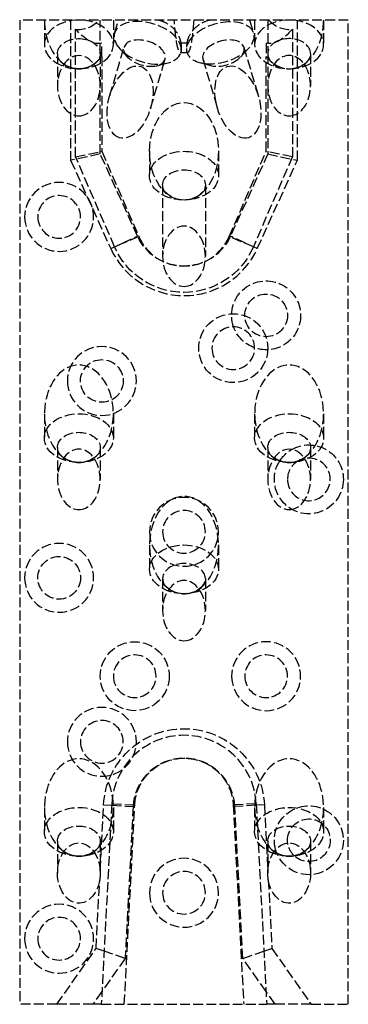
# Model space of a CAD drawing. Header units: millimetres. Extents: x -25 to 25, y -150 to 0.
import ezdxf

# ---------------------------------------------------------------- set-up
doc = ezdxf.new("R2010")
doc.units = ezdxf.units.MM
doc.header["$LTSCALE"] = 10
doc.linetypes.add('ALLCAD_Strich', pattern=[0.2, 0.15, -0.05])
doc.layers.add('BESCH_KONT_sich_schn_ansi_2d', color=40, linetype='Continuous')

msp = doc.modelspace()

# ---------------------------------------------------------------- linework, layer by layer
at = {"layer": 'BESCH_KONT_sich_schn_ansi_2d', "linetype": 'ALLCAD_Strich', "extrusion": (0, 1, -2.220446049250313e-16)}
for p, q in [((-25.00000000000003, 5.684341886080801e-14), (-25.00000000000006, -150)), ((25, -2.842170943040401e-14), (-25.00000000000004, 5.684341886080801e-14)), ((-21.25000000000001, 1.4210854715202e-14), (-21.25000000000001, -3.712310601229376)), ((-10.75000000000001, 2.131628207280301e-14), (-10.75000000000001, -3.712310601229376)), ((-10.56097716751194, -1.976599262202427), (-9.97548179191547, 1.4210854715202e-14)), ((-17.24999999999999, -2.842170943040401e-14), (-17.24999999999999, -21.37610492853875)), ((-16.50000000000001, -20.82842712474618), (-16.50000000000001, -1.39087274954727)), ((-12.74999999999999, -5.126524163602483), (-12.75, -2.842170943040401e-14)), ((-0.009844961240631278, -0.007131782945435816), (-0.009844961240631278, -0.00449612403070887)), ((-0.008139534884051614, -0.00449612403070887), (-0.008139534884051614, -0.007131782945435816)), ((-0.007131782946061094, -0.001782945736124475), (-0.0063565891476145, -0.001782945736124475)), ((-0.0063565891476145, -0.009844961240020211), (-0.007131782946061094, -0.009844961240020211)), ((-0.006511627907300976, -0.003333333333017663), (-0.006976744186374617, -0.003333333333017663)), ((-0.006976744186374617, -0.008294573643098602), (-0.006511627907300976, -0.008294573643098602)), ((-0.005348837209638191, -0.007131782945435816), (-0.005348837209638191, -0.00449612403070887)), ((-0.003643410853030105, -0.00449612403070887), (-0.003643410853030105, -0.007131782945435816)), ((-0.002713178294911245, -0.009689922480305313), (-0.002713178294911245, -0.001937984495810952)), ((-0.002713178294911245, -0.001937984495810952), (0.001007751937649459, -0.001937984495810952)), ((-0.001007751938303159, -0.009689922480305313), (-0.002713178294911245, -0.009689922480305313)), ((0.001007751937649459, -0.007054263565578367), (-0.001007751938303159, -0.007054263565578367)), ((-0.001007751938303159, -0.007054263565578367), (-0.001007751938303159, -0.009689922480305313)), ((0.0005632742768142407, -0.00348837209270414), (-0.0009871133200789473, -0.00348837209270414)), ((-0.0009871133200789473, -0.00348837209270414), (-0.0009871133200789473, -0.005658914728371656)), ((-0.0009871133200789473, -0.005658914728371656), (0.0005632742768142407, -0.005658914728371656)), ((0.001493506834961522, -0.004728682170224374), (0.001493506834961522, -0.004418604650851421)), ((0.003178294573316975, -0.004108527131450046), (0.003178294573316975, -0.004883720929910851)), ((0.00395348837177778, -0.007131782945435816), (0.00395348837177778, -0.00449612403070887)), ((0.005658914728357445, -0.00449612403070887), (0.005658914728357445, -0.007131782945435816)), ((0.006666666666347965, -0.001782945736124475), (0.007441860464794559, -0.001782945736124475)), ((0.007441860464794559, -0.009844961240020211), (0.006666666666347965, -0.009844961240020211)), ((0.007286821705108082, -0.003333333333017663), (0.006821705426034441, -0.003333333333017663)), ((0.006821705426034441, -0.008294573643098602), (0.007286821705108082, -0.008294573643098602)), ((0.008449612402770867, -0.007131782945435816), (0.008449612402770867, -0.00449612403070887)), ((0.01015503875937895, -0.00449612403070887), (0.01015503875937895, -0.007131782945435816)), ((9.97548179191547, -1.4210854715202e-14), (10.56097716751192, -1.976599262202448)), ((10.75, -2.131628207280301e-14), (10.75, -3.712310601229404)), ((12.75000000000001, -2.842170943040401e-14), (12.75000000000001, -5.126524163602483)), ((16.49999999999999, -1.39087274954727), (16.49999999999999, -20.82842712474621)), ((17.25000000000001, -21.37610492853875), (17.25000000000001, -2.842170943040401e-14)), ((21.25, -2.842170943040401e-14), (21.25, -3.712310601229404)), ((24.99999999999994, -150.0000000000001), (25, -5.684341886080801e-14)), ((-12.50000000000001, -5.533985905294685), (-12.50000000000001, -3.533985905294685)), ((-11.31883282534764, -11.5769501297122), (-9.10864119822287, -4.115468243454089)), ((-8.587946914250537, -5.631038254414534), (-9.719855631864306, -4.424827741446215)), ((8.587946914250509, -5.631038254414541), (9.719855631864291, -4.424827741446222)), ((9.108641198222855, -4.115468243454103), (11.31883282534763, -11.57695012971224)), ((12.5, -3.533985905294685), (12.5, -5.533985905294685)), ((-19.25000000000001, -5.126524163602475), (-19.25000000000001, -10)), ((-12.75000000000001, -5.126524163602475), (-12.75000000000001, -10)), ((-12.5, -5.533985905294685), (-12.50000000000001, -20)), ((-5.086504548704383, -13.42304987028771), (-2.876312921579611, -5.961567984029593)), ((-0.5644394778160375, -4.945268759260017), (0.5644394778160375, -4.945268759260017)), ((-0.4933699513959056, -4.958760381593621), (-0.4486172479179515, -4.807677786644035)), ((0.4485816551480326, -4.807557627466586), (0.4933699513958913, -4.958760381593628)), ((2.876312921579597, -5.9615679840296), (5.086504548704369, -13.42304987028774)), ((12.49999999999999, -20), (12.5, -5.533985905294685)), ((12.75, -5.12652416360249), (12.75, -10.00000000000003)), ((19.25, -5.12652416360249), (19.25, -10.00000000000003)), ((-4.138442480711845, -6.949041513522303), (-2.532194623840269, -6.553909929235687)), ((4.138442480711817, -6.949041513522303), (2.532194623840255, -6.553909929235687)), ((-12.74999999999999, -20.40317049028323), (-12.74999999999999, -10)), ((12.75000000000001, -10.00000000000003), (12.75000000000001, -20.40317049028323)), ((-12.74999999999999, -20.40317049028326), (-17.24999999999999, -21.37610492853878)), ((-16.50000000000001, -20.82842712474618), (-12.50000000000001, -20)), ((-10.55403159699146, -34.56753949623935), (-16.50000000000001, -20.82842712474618)), ((-7.05779837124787, -32.95155933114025), (-12.74999999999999, -20.40317049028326)), ((-12.50000000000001, -20.00000000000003), (-6.883064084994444, -32.97883010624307)), ((-5.250000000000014, -20), (-5.250000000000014, -23.71231060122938)), ((5.249999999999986, -20), (5.249999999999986, -23.71231060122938)), ((6.883064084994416, -32.97883010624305), (12.49999999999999, -20)), ((12.75000000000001, -20.40317049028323), (7.057798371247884, -32.95155933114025)), ((16.49999999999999, -20.82842712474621), (10.55403159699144, -34.56753949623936)), ((16.49999999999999, -20.82842712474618), (12.49999999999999, -20)), ((12.75000000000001, -20.40317049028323), (17.25000000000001, -21.37610492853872)), ((-17.24999999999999, -21.37610492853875), (-11.15587484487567, -34.81052926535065)), ((11.15587484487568, -34.8105292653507), (17.25000000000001, -21.37610492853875)), ((-3.250000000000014, -25.12652416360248), (-3.250000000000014, -36)), ((3.249999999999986, -25.12652416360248), (3.249999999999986, -36)), ((-11.15587484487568, -34.81052926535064), (-7.057798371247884, -32.95155933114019)), ((-6.883064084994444, -32.97883010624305), (-10.55403159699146, -34.56753949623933)), ((10.55403159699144, -34.56753949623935), (6.883064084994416, -32.97883010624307)), ((11.15587484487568, -34.81052926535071), (7.05779837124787, -32.95155933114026)), ((-21.25000000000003, -60.00000000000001), (-21.25000000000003, -63.71231060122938)), ((-10.75000000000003, -59.99999999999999), (-10.75000000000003, -63.71231060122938)), ((10.74999999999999, -60.00000000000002), (10.74999999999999, -63.71231060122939)), ((21.24999999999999, -60.00000000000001), (21.24999999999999, -63.71231060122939)), ((-19.25000000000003, -65.12652416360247), (-19.25000000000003, -70)), ((-12.75000000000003, -65.12652416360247), (-12.75000000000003, -70)), ((12.74999999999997, -65.12652416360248), (12.74999999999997, -70.00000000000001)), ((19.24999999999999, -65.12652416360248), (19.24999999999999, -70.00000000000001)), ((-5.250000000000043, -80.00000000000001), (-5.250000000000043, -83.71231060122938)), ((5.249999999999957, -80.00000000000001), (5.249999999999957, -83.71231060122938)), ((-3.250000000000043, -85.12652416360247), (-3.250000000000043, -90.00000000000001)), ((3.249999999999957, -85.12652416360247), (3.249999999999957, -90.00000000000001)), ((-21.25000000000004, -120), (-21.25000000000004, -123.7123106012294)), ((-12.75944062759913, -129.6499287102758), (-12.23321180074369, -119.6088845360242)), ((-10.98492488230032, -119.4243044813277), (-12.58732918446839, -150)), ((-12.23321180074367, -119.6088845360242), (-10.99799094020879, -119.6736197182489)), ((-10.99799094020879, -119.6736197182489), (-7.739378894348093, -119.8443963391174)), ((-10.98492488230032, -119.4243044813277), (-7.489721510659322, -119.607480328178)), ((-10.75000000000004, -120), (-10.75000000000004, -123.7123106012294)), ((-9.082525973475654, -150), (-7.489721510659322, -119.607480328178)), ((-7.739378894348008, -119.8443963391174), (-8.95291266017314, -143.0000000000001)), ((10.98492488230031, -119.4243044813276), (7.489721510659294, -119.6074803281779)), ((7.489721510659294, -119.6074803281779), (9.082525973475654, -150)), ((10.99799094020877, -119.6736197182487), (7.739378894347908, -119.8443963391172)), ((8.952912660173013, -143.0000000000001), (7.739378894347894, -119.8443963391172)), ((10.74999999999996, -120), (10.74999999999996, -123.7123106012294)), ((10.98492488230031, -119.4243044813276), (12.58732918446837, -150)), ((12.23321180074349, -119.608884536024), (10.99799094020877, -119.6736197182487)), ((12.23321180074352, -119.608884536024), (12.75944062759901, -129.6499287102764)), ((21.24999999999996, -120), (21.24999999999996, -123.7123106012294)), ((-19.25000000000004, -125.1265241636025), (-19.25000000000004, -130)), ((-12.75000000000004, -125.1265241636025), (-12.75000000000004, -129.9736310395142)), ((12.74999999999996, -125.1265241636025), (12.74999999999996, -129.9736310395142)), ((19.24999999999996, -125.1265241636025), (19.24999999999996, -130)), ((-13.37921364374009, -141.4759023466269), (-12.83134035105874, -131.0218571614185)), ((12.83134035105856, -131.021857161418), (13.37921364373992, -141.4759023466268)), ((-19.34785107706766, -150), (-13.37921364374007, -141.4759023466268)), ((-12.16255529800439, -141.894831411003), (-13.37921364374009, -141.4759023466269)), ((-8.952912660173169, -143.0000000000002), (-12.16255529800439, -141.894831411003)), ((8.952912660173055, -143.0000000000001), (12.16255529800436, -141.8948314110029)), ((12.16255529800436, -141.8948314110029), (13.37921364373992, -141.4759023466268)), ((13.37921364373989, -141.4759023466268), (19.34785107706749, -150)), ((-8.95291266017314, -143), (-12.48482442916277, -148.0440927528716)), ((12.48482442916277, -148.0440927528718), (8.952912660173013, -143.0000000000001)), ((-12.48482442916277, -148.0440927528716), (-13.8543654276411, -150)), ((13.85436542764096, -150), (12.48482442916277, -148.0440927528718)), ((-19.34785107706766, -150), (-25.00000000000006, -150)), ((-13.8543654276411, -150), (-19.34785107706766, -150)), ((-12.58732918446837, -150), (-13.8543654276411, -150)), ((-12.58732918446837, -150), (12.58732918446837, -150)), ((13.85436542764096, -150), (12.58732918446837, -150)), ((19.34785107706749, -150), (13.85436542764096, -150)), ((19.34785107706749, -150), (24.99999999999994, -150))]:
    msp.add_line(p, q, dxfattribs=at)
at = {"layer": 'BESCH_KONT_sich_schn_ansi_2d', "linetype": 'ALLCAD_Strich', "extrusion": (0, -2.220446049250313e-16, -1)}
for centre, radius in [((18.99999999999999, -30.00000000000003), 5.25), ((18.99999999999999, -30.00000000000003), 3.25), ((-7.499999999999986, -50.00000000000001), 3.25), ((12.49999999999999, -55.00000000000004), 5.25), ((1.4210854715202e-14, -78.00000000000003), 5.25), ((1.4210854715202e-14, -78.00000000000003), 3.25), ((19, -85.00000000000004), 5.25), ((-12.5, -100), 5.25), ((7.500000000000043, -100), 3.25), ((-12.5, -100), 3.25), ((12.5, -110), 5.25), ((12.5, -110), 3.25), ((1.4210854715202e-14, -133), 5.25), ((1.4210854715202e-14, -133), 3.25), ((19.00000000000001, -140), 5.25), ((19.00000000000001, -140), 3.25)]:
    msp.add_circle(centre, radius, dxfattribs=at)
at = {"layer": 'BESCH_KONT_sich_schn_ansi_2d', "linetype": 'ALLCAD_Strich'}
for centre, radius in [((12.5, -45.00000000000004), 3.25), ((7.499999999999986, -50.00000000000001), 5.25), ((-12.49999999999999, -55.00000000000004), 3.25), ((-19, -85.00000000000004), 3.25), ((-7.500000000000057, -100), 5.25)]:
    msp.add_circle(centre, radius, dxfattribs=at)
at = {"layer": 'BESCH_KONT_sich_schn_ansi_2d', "linetype": 'ALLCAD_Strich', "extrusion": (0, -2.220446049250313e-16, -1)}
for centre, radius, start, end in [((0.007131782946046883, -0.00449612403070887), 0.002713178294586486, 0, 89.99999999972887), ((0.007131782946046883, -0.007131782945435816), 0.002713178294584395, 270.0000000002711, 0), ((0.006356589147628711, -0.00449612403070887), 0.002713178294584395, 90.00000000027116, 180), ((0.006356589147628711, -0.007131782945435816), 0.002713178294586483, 180, 269.9999999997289), ((-0.001007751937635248, -0.004108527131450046), 0.002170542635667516, 90.00000000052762, 180), ((-0.001007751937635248, -0.004883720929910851), 0.002170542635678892, 180, 269.9999999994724), ((-0.006666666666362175, -0.00449612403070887), 0.002713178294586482, 0, 89.99999999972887), ((-0.006666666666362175, -0.007131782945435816), 0.002713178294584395, 270, 359.9999999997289), ((-0.007441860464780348, -0.00449612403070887), 0.002713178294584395, 90.00000000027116, 180), ((-0.007441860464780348, -0.007131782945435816), 0.002713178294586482, 180, 269.9999999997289), ((-1.4210854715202e-14, -29.75000000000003), 7.750000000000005, 204.4000000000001, 335.5999999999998), ((1.4210854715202e-14, -30.00000000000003), 11.49999999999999, 203.4018390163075, 336.5981609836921), ((-12.50000000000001, -45.00000000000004), 5.250000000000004, 340.5242570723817, 180), ((-12.50000000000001, -45.00000000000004), 5.249999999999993, 180, 289.475742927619), ((-12.49999999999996, -45.00000000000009), 5.249999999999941, 289.4757429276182, 340.5242570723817), ((-19.00000000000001, -70.00000000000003), 5.249999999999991, 60.31916626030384, 180), ((-19.00000000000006, -70.00000000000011), 5.250000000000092, 32.85555713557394, 60.31916626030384), ((-19, -70.00000000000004), 5.25, 180, 32.85555713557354), ((7.105427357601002e-14, -120.2500000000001), 12.25000000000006, 2.999999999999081, 177.0000000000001), ((1.4210854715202e-14, -120), 7.5, 2.999999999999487, 176.9999999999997), ((-18.99999999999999, -125), 5.250000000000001, 344.149450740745, 180), ((-18.99999999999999, -125), 3.25, 0, 313.7445763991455), ((-18.99999999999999, -125), 5.25, 180, 338.4166798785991), ((-19.00000000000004, -125), 3.25000000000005, 352.6694148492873, 0), ((-19.00000000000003, -125), 3.250000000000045, 313.7445763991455, 352.6694148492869), ((-19.00000000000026, -124.9999999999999), 5.250000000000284, 338.4166798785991, 344.1494507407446)]:
    msp.add_arc(centre, radius, start, end, dxfattribs=at)
at = {"layer": 'BESCH_KONT_sich_schn_ansi_2d', "linetype": 'ALLCAD_Strich'}
for centre, radius, start, end in [((-0.006976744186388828, -0.00449612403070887), 0.001162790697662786, 89.999999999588, 180), ((-0.006976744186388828, -0.007131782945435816), 0.001162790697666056, 180, 270.000000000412), ((-0.006511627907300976, -0.00449612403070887), 0.001162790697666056, 0, 90.000000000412), ((-0.006511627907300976, -0.007131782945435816), 0.001162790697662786, 270, 4.119963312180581e-10), ((0.0005632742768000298, -0.004418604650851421), 0.0009302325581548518, 0, 89.99999999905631), ((0.0005632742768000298, -0.004728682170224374), 0.0009302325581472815, 270, 359.9999999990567), ((0.00682170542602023, -0.00449612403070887), 0.001162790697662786, 89.999999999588, 180), ((0.00682170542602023, -0.007131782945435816), 0.001162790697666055, 180, 270.000000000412), ((0.007286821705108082, -0.00449612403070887), 0.001162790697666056, 0, 90.000000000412), ((0.007286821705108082, -0.007131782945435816), 0.001162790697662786, 269.999999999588, 0), ((-1.4210854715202e-14, -30.00000000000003), 7.500000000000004, 203.4018390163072, 336.5981609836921), ((1.4210854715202e-14, -29.75000000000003), 12.25000000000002, 204.4000000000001, 335.5999999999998), ((19, -70.00000000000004), 3.25, 180, 112.6198649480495), ((19, -70.00000000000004), 3.249999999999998, 117.1105994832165, 180), ((18.99999999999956, -69.99999999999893), 3.249999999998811, 112.6198649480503, 117.1105994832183), ((-1.4210854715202e-14, -120.0000000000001), 11.00000000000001, 3.000000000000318, 177.0000000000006), ((-5.684341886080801e-14, -120.2500000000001), 7.749999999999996, 3.000000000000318, 177.0000000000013)]:
    msp.add_arc(centre, radius, start, end, dxfattribs=at)
for centre, major_axis, ratio, start_param, end_param in [((-16.00000000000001, 0), (2.857568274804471e-15, 7.424621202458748), 0.7071067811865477, 1.57079632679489, 2.696110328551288), ((-16.00000000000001, -3.712310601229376), (-5.25, 6.160743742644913e-15), 0.7071067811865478, -1.570796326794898, 1.570796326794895), ((-16.00000000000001, 6), (2.857568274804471e-15, 7.424621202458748), 0.7071067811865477, 3.046209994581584, 3.771432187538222), ((-16.00000000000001, -3.712310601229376), (5.250000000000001, 1.196260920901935e-16), 0.7071067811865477, -1.570796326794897, 1.570796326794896), ((5.527173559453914, -3.467679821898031), (-5.033803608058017, -1.491080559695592), 0.5735764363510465, -6.75989230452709, -0.4767069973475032), ((16, -3.712310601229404), (-5.250000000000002, 7.416817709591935e-15), 0.7071067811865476, -1.570796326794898, 1.570796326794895), ((16, 5.999999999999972), (2.857568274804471e-15, 7.424621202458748), 0.7071067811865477, 2.511753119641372, 3.236975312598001), ((16, -3.712310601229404), (5.250000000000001, 2.631774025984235e-15), 0.7071067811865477, -1.570796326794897, 1.570796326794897), ((16, -2.842170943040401e-14), (2.857568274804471e-15, 7.424621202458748), 0.7071067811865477, -2.696110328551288, -1.570796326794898), ((15.99999999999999, -5.126524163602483), (3.250000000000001, -1.998401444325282e-15), 0.7071067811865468, -0.7850855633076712, 3.141592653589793), ((-16.00000000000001, 0), (2.857568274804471e-15, 7.424621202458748), 0.7071067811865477, -2.696110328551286, -2.411864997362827), ((16, -2.842170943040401e-14), (2.857568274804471e-15, 7.424621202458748), 0.7071067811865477, 2.411864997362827, 2.696110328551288), ((16.00000000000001, -5.126524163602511), (-3.250000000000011, 2.842170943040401e-14), 0.7071067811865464, -2.664535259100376e-15, 0.7850855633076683), ((-16.00000000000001, 0), (2.857568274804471e-15, 7.424621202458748), 0.7071067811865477, 2.696110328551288, 3.141592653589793), ((-16.00000000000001, 0), (2.857568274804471e-15, 7.424621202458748), 0.7071067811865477, -3.141592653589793, -2.696110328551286), ((-8.20266868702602, -12.49999999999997), (1.609288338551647, 5.432866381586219), 0.5735764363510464, -3.141592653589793, 3.141592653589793), ((8.20266868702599, -12.49999999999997), (-1.609288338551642, 5.432866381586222), 0.5735764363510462, -3.141592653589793, 3.141592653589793), ((16, -5.126524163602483), (3.250000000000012, 2.344791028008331e-13), 0.7071067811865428, -2.356507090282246, -0.7850855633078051), ((16, -2.842170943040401e-14), (2.857568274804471e-15, 7.424621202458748), 0.7071067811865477, 2.696110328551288, 3.141592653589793), ((16, -2.842170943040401e-14), (2.857568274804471e-15, 7.424621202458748), 0.7071067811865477, -3.141592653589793, -2.696110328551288), ((-1.4210854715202e-14, -20), (2.857568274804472e-15, 7.424621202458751), 0.7071067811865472, -3.141592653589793, 3.141592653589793), ((-1.4210854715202e-14, -23.71231060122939), (5.25, -2.020605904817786e-15), 0.7071067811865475, -1.570796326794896, 4.71238898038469), ((-1.4210854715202e-14, -25.12652416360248), (3.25, -1.25085127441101e-15), 0.7071067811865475, -3.141592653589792, 3.141592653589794), ((-16.00000000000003, -60), (2.857568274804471e-15, 7.424621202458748), 0.7071067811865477, -2.696110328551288, 2.696110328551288), ((15.99999999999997, -60.00000000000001), (2.857568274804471e-15, 7.424621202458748), 0.7071067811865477, -2.696110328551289, 2.696110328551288), ((-16.00000000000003, -63.71231060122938), (5.25, -2.020605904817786e-15), 0.7071067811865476, -1.570796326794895, 4.712388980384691), ((15.99999999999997, -63.71231060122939), (5.25, -2.020605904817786e-15), 0.7071067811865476, -1.570796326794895, 4.712388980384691), ((-16.00000000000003, -60), (2.857568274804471e-15, 7.424621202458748), 0.7071067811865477, 2.696110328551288, 3.141592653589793), ((-16.00000000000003, -60), (2.857568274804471e-15, 7.424621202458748), 0.7071067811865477, -3.141592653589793, -2.696110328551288), ((15.99999999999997, -60.00000000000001), (2.857568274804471e-15, 7.424621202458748), 0.7071067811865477, 2.696110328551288, 3.141592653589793), ((15.99999999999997, -60.00000000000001), (2.857568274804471e-15, 7.424621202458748), 0.7071067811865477, -3.141592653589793, -2.696110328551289), ((-4.263256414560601e-14, -80.00000000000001), (2.857568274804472e-15, 7.424621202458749), 0.7071067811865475, -2.696110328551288, 2.696110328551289), ((-4.263256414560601e-14, -83.71231060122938), (5.25, -2.020605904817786e-15), 0.7071067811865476, -1.570796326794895, 4.712388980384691), ((-1.4210854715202e-14, -85.12652416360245), (3.249999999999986, -2.886579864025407e-15), 0.7071067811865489, -0.785085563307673, 3.141592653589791), ((-4.263256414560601e-14, -85.12652416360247), (-3.249999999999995, 1.4210854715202e-14), 0.7071067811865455, -3.552713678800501e-15, 0.7850855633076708), ((-4.263256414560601e-14, -85.12652416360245), (3.250000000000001, 2.362554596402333e-13), 0.7071067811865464, -2.356507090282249, -0.7850855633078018), ((-4.263256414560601e-14, -80.00000000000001), (2.857568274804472e-15, 7.424621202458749), 0.7071067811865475, 2.696110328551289, 3.141592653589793), ((-4.263256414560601e-14, -80.00000000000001), (2.857568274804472e-15, 7.424621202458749), 0.7071067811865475, -3.141592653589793, -2.696110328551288), ((-16.00000000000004, -120), (2.857568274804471e-15, 7.424621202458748), 0.7071067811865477, -2.696110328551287, 2.69611032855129), ((15.99999999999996, -120), (2.857568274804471e-15, 7.424621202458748), 0.7071067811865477, -2.69611032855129, 2.69611032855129), ((-16.00000000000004, -123.7123106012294), (5.25, -2.020605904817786e-15), 0.7071067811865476, -1.570796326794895, 4.712388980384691), ((15.99999999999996, -123.7123106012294), (5.25, -2.020605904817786e-15), 0.7071067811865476, -1.570796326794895, 4.712388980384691), ((-16.00000000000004, -120), (2.857568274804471e-15, 7.424621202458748), 0.7071067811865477, 2.69611032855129, 3.141592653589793), ((-16.00000000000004, -120), (2.857568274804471e-15, 7.424621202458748), 0.7071067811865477, -3.141592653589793, -2.696110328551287), ((15.99999999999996, -120), (2.857568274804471e-15, 7.424621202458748), 0.7071067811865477, 2.69611032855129, 3.141592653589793), ((15.99999999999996, -120), (2.857568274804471e-15, 7.424621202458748), 0.7071067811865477, -3.141592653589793, -2.69611032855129)]:
    msp.add_ellipse(centre, major_axis=major_axis, ratio=ratio, start_param=start_param, end_param=end_param, dxfattribs=at)
at = {"layer": 'BESCH_KONT_sich_schn_ansi_2d', "linetype": 'ALLCAD_Strich', "extrusion": (0, -2.220446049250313e-16, -1)}
for centre, major_axis, ratio, start_param, end_param in [((-16.00000000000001, 5.5), (3.712310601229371, -8.962310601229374), 0.4142135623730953, 0.05567050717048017, 0.8807808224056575), ((-5.527173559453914, -3.467679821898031), (5.033803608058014, -1.491080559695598), 0.5735764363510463, -9.901484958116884, -3.618299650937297), ((16, 5.499999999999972), (3.712310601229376, 8.962310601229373), 0.414213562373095, 2.260811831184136, 3.085922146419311), ((-16, -5.126524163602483), (-3.250000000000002, 0), 0.7071067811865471, -1.77635683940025e-15, 3.926678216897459), ((-5.992477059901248, -5.038518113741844), (3.116164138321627, -0.9230498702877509), 0.5735764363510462, -3.618299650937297, 2.664885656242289), ((5.992477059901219, -5.038518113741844), (3.116164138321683, 0.9230498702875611), 0.5735764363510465, -5.80647830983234, 0.4767069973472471), ((-15.99999999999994, -5.126524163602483), (-3.25000000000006, 1.731947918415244e-14), 0.7071067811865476, -0.7850855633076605, -7.438494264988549e-15), ((-16.00000000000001, -10), (1.76897083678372e-15, 4.596194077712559), 0.7071067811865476, -3.141592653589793, 3.141592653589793), ((16, -10.00000000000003), (1.76897083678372e-15, 4.596194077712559), 0.7071067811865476, -3.141592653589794, 3.141592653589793), ((-16.00000000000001, -5.126524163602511), (-3.250000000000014, 2.173816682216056e-13), 0.707106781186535, -2.356507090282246, -0.7850855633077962), ((-1.4210854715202e-14, -36.00000000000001), (1.768970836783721e-15, 4.59619407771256), 0.7071067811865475, -3.141592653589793, 3.141592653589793), ((-16.00000000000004, -65.12652416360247), (-3.249999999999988, 0), 0.7071067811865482, -1.77635683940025e-15, 3.926678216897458), ((15.99999999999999, -65.12652416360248), (-3.250000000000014, 0), 0.7071067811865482, 0, 3.926678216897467), ((-16.00000000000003, -70), (1.76897083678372e-15, 4.596194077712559), 0.7071067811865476, -3.141592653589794, 3.141592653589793), ((-16.00000000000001, -65.12652416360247), (-3.250000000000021, 9.992007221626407e-15), 0.7071067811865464, -0.7850855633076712, -4.662936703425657e-15), ((15.99999999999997, -65.1265241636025), (-3.249999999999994, 1.532107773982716e-14), 0.7071067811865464, -0.785085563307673, -8.881784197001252e-16), ((15.99999999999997, -70.00000000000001), (1.76897083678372e-15, 4.596194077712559), 0.7071067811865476, -3.141592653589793, 3.141592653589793), ((-16.00000000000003, -65.12652416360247), (-3.249999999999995, 2.424727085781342e-13), 0.7071067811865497, -2.356507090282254, -0.7850855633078), ((15.99999999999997, -65.1265241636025), (-3.249999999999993, 2.260414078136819e-13), 0.7071067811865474, -2.356507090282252, -0.7850855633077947), ((-4.263256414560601e-14, -90.00000000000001), (1.768970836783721e-15, 4.59619407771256), 0.7071067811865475, -3.141592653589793, 3.141592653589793), ((15.99999999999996, -125.1265241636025), (-3.25, 0), 0.7071067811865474, -8.881784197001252e-16, 3.926678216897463), ((-16.00000000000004, -130), (1.76897083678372e-15, 4.596194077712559), 0.7071067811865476, 1.794996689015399, 7.777742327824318), ((-16.00000000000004, -125.1265241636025), (-3.250000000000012, 1.976196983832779e-14), 0.7071067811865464, -0.7850855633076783, -5.551115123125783e-15), ((15.99999999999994, -125.1265241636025), (-3.249999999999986, -2.420286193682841e-14), 0.7071067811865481, -0.7850855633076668, 9.43689570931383e-15), ((15.99999999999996, -130), (1.76897083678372e-15, 4.596194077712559), 0.7071067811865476, -1.494557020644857, 4.488188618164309), ((-16.00000000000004, -125.1265241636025), (-3.25, 2.366995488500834e-13), 0.7071067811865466, -2.35650709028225, -0.7850855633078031), ((15.99999999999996, -125.1265241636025), (-3.249999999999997, 2.386979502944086e-13), 0.7071067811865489, -2.356507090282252, -0.7850855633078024), ((-16.00000000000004, -133.0577658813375), (2.340262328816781, 5.251468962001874), 0.4294309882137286, 0.6906383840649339, 0.9910780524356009), ((15.99999999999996, -133.0577658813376), (2.34026232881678, -5.251468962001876), 0.4294309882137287, 2.150514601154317, 2.450954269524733)]:
    msp.add_ellipse(centre, major_axis=major_axis, ratio=ratio, start_param=start_param, end_param=end_param, dxfattribs=at)
at = {"layer": 'BESCH_KONT_sich_schn_ansi_2d', "linetype": 'ALLCAD_Strich', "extrusion": (0, -2.220446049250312e-16, -0.9999999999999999)}
msp.add_ellipse((-16.00000000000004, -125.1265241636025), major_axis=(-3.250000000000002, -3.552713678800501e-15), ratio=0.707106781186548, start_param=7.729685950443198e-16, end_param=3.926678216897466, dxfattribs=at)
at = {"layer": 'BESCH_KONT_sich_schn_ansi_2d', "linetype": 'ALLCAD_Strich'}
for points, knots in [([(-3.804787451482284, 0), (-3.373804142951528, -0.1195009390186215), (-2.966001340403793, -0.2894036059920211), (-2.591991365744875, -0.5063420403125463), (-2.170191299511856, -0.7510003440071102), (-1.799290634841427, -1.050874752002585), (-1.489232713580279, -1.395055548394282), (-1.200904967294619, -1.715114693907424), (-0.969650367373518, -2.068483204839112), (-0.7979445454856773, -2.443931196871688), (-0.6433660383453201, -2.781928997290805), (-0.5384480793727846, -3.134705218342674), (-0.4820427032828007, -3.494086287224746)], [0, 0, 0, 0, 0.136064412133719, 0.136064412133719, 0.136064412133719, 0.2895148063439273, 0.2895148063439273, 0.2895148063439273, 0.4322107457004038, 0.4322107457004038, 0.4322107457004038, 0.5606730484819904, 0.5606730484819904, 0.5606730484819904, 0.5606730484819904]), ([(-0.4820427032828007, -3.494086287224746), (-0.4518935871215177, -3.725743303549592), (-0.4033318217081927, -4.168734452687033), (-0.4058223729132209, -4.846674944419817), (-0.5873383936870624, -5.043905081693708), (-0.8164254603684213, -4.664623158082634), (-1.15267231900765, -3.482579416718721), (-1.364116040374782, -1.710448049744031), (-1.485113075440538, 0)], [-0.09925483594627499, -0.09925483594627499, -0.09925483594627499, -0.09925483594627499, -0.03238077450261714, 0.0344932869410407, 0.1682414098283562, 0.3019895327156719, 0.4357376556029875, 0.8369820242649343, 0.8369820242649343, 0.8369820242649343, 0.8369820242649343]), ([(1.485113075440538, 0), (1.364116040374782, -1.710448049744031), (1.152672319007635, -3.482579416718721), (0.8164254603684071, -4.664623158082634), (0.5873383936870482, -5.043905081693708), (0.4058223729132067, -4.846674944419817), (0.4033318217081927, -4.168734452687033), (0.4518935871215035, -3.725743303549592), (0.4820427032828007, -3.494086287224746)], [-0.8369820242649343, -0.8369820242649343, -0.8369820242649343, -0.8369820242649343, -0.4357376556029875, -0.3019895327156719, -0.1682414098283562, -0.0344932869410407, 0.03238077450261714, 0.09925483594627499, 0.09925483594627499, 0.09925483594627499, 0.09925483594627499]), ([(0.4820427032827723, -3.494086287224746), (0.5275313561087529, -3.204260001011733), (0.604597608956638, -2.918562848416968), (0.7139671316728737, -2.641272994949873), (0.9035222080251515, -2.160684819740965), (1.187624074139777, -1.711723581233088), (1.56169377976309, -1.316596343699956), (1.794231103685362, -1.070968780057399), (2.058838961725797, -0.8490556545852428), (2.351840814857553, -0.6552085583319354), (2.787986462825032, -0.3666589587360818), (3.27854998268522, -0.1459125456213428), (3.804787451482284, 0)], [0, 0, 0, 0, 0.1036939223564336, 0.1036939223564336, 0.1036939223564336, 0.2834122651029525, 0.2834122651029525, 0.2834122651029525, 0.3951326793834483, 0.3951326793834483, 0.3951326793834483, 0.5614332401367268, 0.5614332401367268, 0.5614332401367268, 0.5614332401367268])]:
    msp.add_open_spline(points, degree=3, knots=knots, dxfattribs=at)
msp.add_open_spline([(-0.4820427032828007, -3.494086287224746), (-0.1606809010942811, -3.494086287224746), (0.1606809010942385, -3.494086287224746), (0.4820427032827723, -3.494086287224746)], degree=3, dxfattribs=at)

doc.saveas('drawing.dxf')
